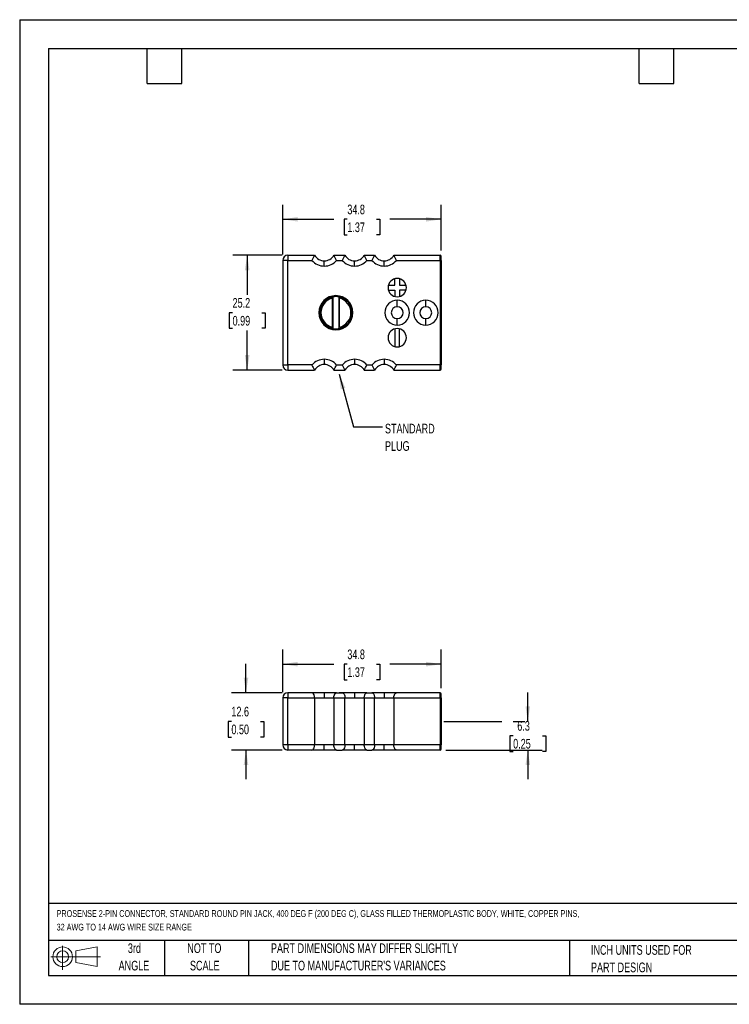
# Model space of a CAD drawing. Header units: millimetres. Extents: x 0 to 279, y 0 to 216.
# Tile 1 of 2: x 0 to 156, y 0 to 216. Entities that reach past the tile are written whole.
import ezdxf

# ---------------------------------------------------------------- set-up
doc = ezdxf.new("R2010")
doc.units = ezdxf.units.MM
doc.linetypes.add('CENTERX2', pattern=[20.32, 12.7, -2.54, 2.54, -2.54])
doc.layers.add('CENTER', color=40, linetype='CENTERX2')
doc.layers.add('SLD-DEFPOINTS', color=7, linetype='Continuous')
doc.layers.add('DIMENSIONS', color=140, linetype='Continuous', lineweight=25)
doc.layers.add('TEXT', color=140, linetype='Continuous', lineweight=25)
doc.styles.add('SLDTEXTSTYLE0', font='TXT', dxfattribs={"width": 0.7})
doc.dimstyles.new('SLDDIMSTYLE0', dxfattribs={"dimtxt": 0.18, "dimasz": 3.302, "dimexe": 0, "dimexo": 0.0625, "dimgap": 0, "dimtad": 0, "dimtih": 1, "dimtoh": 1, "dimdec": 0, "dimrnd": 1e-09, "dimzin": 0, "dimdsep": 46, "dimtxsty": 'Standard', "dimsah": 1, "dimcen": 0.09, "dimadec": 0, "dimazin": 0, "dimtfac": 3.302, "dimtdec": 0, "dimtofl": 0, "dimtmove": 0, "dimatfit": 3, "dimfxl": 0, "dimfrac": 2, "dimtolj": 1, "dimtzin": 0, "dimarcsym": 0})
doc.dimstyles.new('SLDDIMSTYLE1', dxfattribs={"dimtxt": 2.158008, "dimasz": 3.302, "dimexe": 0, "dimexo": 0.0625, "dimgap": 0.539502, "dimtad": 0, "dimtih": 1, "dimtoh": 1, "dimdec": 1, "dimrnd": 1e-09, "dimzin": 12, "dimdsep": 46, "dimtxsty": 'SLDTEXTSTYLE0', "dimsah": 1, "dimcen": 0.09, "dimadec": 0, "dimazin": 3, "dimtfac": 1, "dimtdec": 1, "dimtmove": 0, "dimatfit": 0, "dimfxl": 0, "dimfrac": 2, "dimtolj": 1, "dimtzin": 12, "dimarcsym": 0})
doc.dimstyles.new('SLDDIMSTYLE2', dxfattribs={"dimtxt": 2.158008, "dimasz": 3.302, "dimexe": 0, "dimexo": 0.0625, "dimgap": 0.539502, "dimtad": 0, "dimtih": 1, "dimtoh": 1, "dimdec": 1, "dimrnd": 1e-09, "dimzin": 12, "dimdsep": 46, "dimtxsty": 'SLDTEXTSTYLE0', "dimsah": 1, "dimcen": 0.09, "dimadec": 0, "dimazin": 3, "dimtfac": 1, "dimtdec": 1, "dimtofl": 0, "dimtmove": 0, "dimatfit": 3, "dimfxl": 0, "dimfrac": 2, "dimtolj": 1, "dimtzin": 12, "dimarcsym": 0})

# ---------------------------------------------------------------- blocks, each defined once
blk = doc.blocks.new('Block11')
at = {"color": 7, "linetype": 'Continuous', "lineweight": 18}
for p, q in [((2.59, 5.31), (2.59, 0)), ((5.48, 4.17), (10.18, 5.03)), ((10.18, 5.03), (10.18, 0.73)), ((0, 2.88), (10.87, 2.88)), ((5.48, 1.6), (5.48, 4.17)), ((5.48, 1.6), (10.18, 0.73))]:
    blk.add_line(p, q, dxfattribs=at)
for radius in [2.15, 1.29]:
    blk.add_circle((2.59, 2.88), radius, dxfattribs=at)
blk = doc.blocks.new('Block12')
at = {"layer": 'SLD-DEFPOINTS'}
blk.add_blockref('Block11', (0, 0), dxfattribs=at)
blk = doc.blocks.new('SW_NOTE_0')
at = {"layer": 'TEXT', "color": 0, "linetype": 'CENTERX2', "lineweight": 18, "char_height": 2.117, "attachment_point": 1, "style": 'SLDTEXTSTYLE0'}
for s, insert in [('STANDARD', (0.54, 0.65)), ('PLUG', (0.54, -3.17))]:
    blk.add_mtext(s, dxfattribs=dict(at, insert=insert))
blk = doc.blocks.new('SW_NOTE_0_1')
at = {"layer": 'TEXT', "color": 0, "linetype": 'CENTERX2', "lineweight": 18, "attachment_point": 1, "style": 'SLDTEXTSTYLE0'}
for s, insert, char_height in [('PROSENSE 2-PIN CONNECTOR, STANDARD ROUND PIN JACK, 400 DEG F (200 DEG C), GLASS FILLED THERMOPLASTIC BODY, WHITE, COPPER PINS,', (0, 1.91), 1.48257), ('32 AWG TO 14 AWG WIRE SIZE RANGE', (0, -1.07), 1.4826)]:
    blk.add_mtext(s, dxfattribs=dict(at, insert=insert, char_height=char_height))
blk = doc.blocks.new('SW_NOTE_0_4')
at = {"layer": 'TEXT', "color": 0, "linetype": 'CENTERX2', "lineweight": 18, "char_height": 2.1167, "attachment_point": 1, "style": 'SLDTEXTSTYLE0'}
for s, insert in [('PART DIMENSIONS MAY DIFFER SLIGHTLY', (0, 2.73)), ("DUE TO MANUFACTURER'S VARIANCES", (0, -1.09))]:
    blk.add_mtext(s, dxfattribs=dict(at, insert=insert))
blk = doc.blocks.new('SW_NOTE_0_5')
at = {"layer": 'TEXT', "color": 0, "linetype": 'CENTERX2', "lineweight": 18, "char_height": 2.117, "attachment_point": 2, "style": 'SLDTEXTSTYLE0'}
for s, insert in [('NOT TO', (5.26, 2.73)), ('SCALE', (5.35, -1.09))]:
    blk.add_mtext(s, dxfattribs=dict(at, insert=insert))
blk = doc.blocks.new('SW_NOTE_0_6')
at = {"layer": 'TEXT', "color": 0, "linetype": 'CENTERX2', "lineweight": 18, "char_height": 2.117, "attachment_point": 2, "style": 'SLDTEXTSTYLE0'}
for s, insert in [('3rd', (2.32, 2.73)), ('ANGLE', (2.22, -1.09))]:
    blk.add_mtext(s, dxfattribs=dict(at, insert=insert))
blk = doc.blocks.new('SW_NOTE_0_7')
at = {"layer": 'TEXT', "color": 0, "linetype": 'CENTERX2', "lineweight": 18, "char_height": 2.1167, "attachment_point": 1, "style": 'SLDTEXTSTYLE0'}
for s, insert in [('INCH UNITS USED FOR', (0, 2.73)), ('PART DESIGN', (0, -1.09))]:
    blk.add_mtext(s, dxfattribs=dict(at, insert=insert))
blk = doc.blocks.new('_D_4')
at = {"layer": 'DIMENSIONS'}
for p, q in [((111.47, 62.04), (111.47, 68.39)), ((108.26, 58.9), (107.54, 58.9)), ((107.54, 58.9), (107.54, 55.47)), ((114.68, 58.9), (115.4, 58.9)), ((115.4, 58.9), (115.4, 55.47)), ((93.49, 55.75), (114.65, 55.75)), ((107.54, 55.47), (108.26, 55.47)), ((111.47, 55.75), (111.47, 49.4)), ((115.4, 55.47), (114.68, 55.47))]:
    blk.add_line(p, q, dxfattribs=at)
for points in [[(111.47, 62.04), (111.98, 65.34), (110.96, 65.34)], [(111.47, 55.75), (110.96, 52.45), (111.98, 52.45)]]:
    blk.add_solid(points, dxfattribs=at)
at = {"layer": 'DIMENSIONS', "char_height": 2.117, "attachment_point": 1, "style": 'SLDTEXTSTYLE0'}
for s, insert in [('6.3', (109.16, 62.11)), ('0.25', (108.26, 58.2))]:
    blk.add_mtext(s, dxfattribs=dict(at, insert=insert))
blk = doc.blocks.new('_D_5')
at = {"layer": 'DIMENSIONS'}
for p, q in [((57.7, 68.45), (57.7, 77.77)), ((92.47, 69.34), (92.47, 77.77)), ((57.7, 74.59), (68.95, 74.59)), ((71.88, 74.59), (71.15, 74.59)), ((71.15, 74.59), (71.15, 71.16)), ((78.29, 74.59), (79.01, 74.59)), ((79.01, 74.59), (79.01, 71.16)), ((92.47, 74.59), (81.21, 74.59)), ((71.15, 71.16), (71.88, 71.16)), ((79.01, 71.16), (78.29, 71.16))]:
    blk.add_line(p, q, dxfattribs=at)
for points in [[(57.7, 74.59), (61, 74.08), (61, 75.1)], [(92.47, 74.59), (89.17, 75.1), (89.17, 74.08)]]:
    blk.add_solid(points, dxfattribs=at)
at = {"layer": 'DIMENSIONS', "char_height": 2.117, "attachment_point": 1, "style": 'SLDTEXTSTYLE0'}
for s, insert in [('34.8', (71.88, 77.8)), ('1.37', (71.88, 73.89))]:
    blk.add_mtext(s, dxfattribs=dict(at, insert=insert))
blk = doc.blocks.new('_D_6')
at = {"layer": 'DIMENSIONS'}
for p, q in [((49.65, 68.33), (49.65, 74.68)), ((57.57, 68.33), (46.48, 68.33)), ((46.45, 62.04), (45.72, 62.04)), ((45.72, 62.04), (45.72, 58.61)), ((52.86, 62.04), (53.58, 62.04)), ((53.58, 62.04), (53.58, 58.61)), ((45.72, 58.61), (46.45, 58.61)), ((53.58, 58.61), (52.86, 58.61)), ((57.57, 55.75), (46.48, 55.75)), ((49.65, 55.75), (49.65, 49.4))]:
    blk.add_line(p, q, dxfattribs=at)
for points in [[(49.65, 68.33), (50.16, 71.63), (49.14, 71.63)], [(49.65, 55.75), (49.14, 52.45), (50.16, 52.45)]]:
    blk.add_solid(points, dxfattribs=at)
at = {"layer": 'DIMENSIONS', "char_height": 2.117, "attachment_point": 1, "style": 'SLDTEXTSTYLE0'}
for s, insert in [('12.6', (46.45, 65.25)), ('0.50', (46.45, 61.34))]:
    blk.add_mtext(s, dxfattribs=dict(at, insert=insert))
blk = doc.blocks.new('_D_7')
at = {"layer": 'DIMENSIONS'}
for p, q in [((57.57, 164.27), (46.74, 164.27)), ((49.91, 164.27), (49.91, 155.57)), ((46.71, 151.66), (45.98, 151.66)), ((45.98, 151.66), (45.98, 148.23)), ((53.12, 151.66), (53.84, 151.66)), ((53.84, 151.66), (53.84, 148.23)), ((45.98, 148.23), (46.71, 148.23)), ((49.91, 139.04), (49.91, 147.74)), ((53.84, 148.23), (53.12, 148.23)), ((57.57, 139.04), (46.74, 139.04))]:
    blk.add_line(p, q, dxfattribs=at)
for points in [[(49.91, 164.27), (49.4, 160.96), (50.42, 160.96)], [(49.91, 139.04), (50.42, 142.35), (49.4, 142.35)]]:
    blk.add_solid(points, dxfattribs=at)
at = {"layer": 'DIMENSIONS', "char_height": 2.117, "attachment_point": 1, "style": 'SLDTEXTSTYLE0'}
for s, insert in [('25.2', (46.71, 154.87)), ('0.99', (46.71, 150.95))]:
    blk.add_mtext(s, dxfattribs=dict(at, insert=insert))
blk = doc.blocks.new('_D_8')
at = {"layer": 'DIMENSIONS'}
for p, q in [((57.7, 164.39), (57.7, 175.31)), ((92.47, 165.28), (92.47, 175.31)), ((57.7, 172.14), (68.95, 172.14)), ((71.88, 172.14), (71.15, 172.14)), ((71.15, 172.14), (71.15, 168.71)), ((78.29, 172.14), (79.01, 172.14)), ((79.01, 172.14), (79.01, 168.71)), ((92.47, 172.14), (81.21, 172.14)), ((71.15, 168.71), (71.88, 168.71)), ((79.01, 168.71), (78.29, 168.71))]:
    blk.add_line(p, q, dxfattribs=at)
for points in [[(57.7, 172.14), (61, 171.63), (61, 172.64)], [(92.47, 172.14), (89.17, 172.64), (89.17, 171.63)]]:
    blk.add_solid(points, dxfattribs=at)
at = {"layer": 'DIMENSIONS', "char_height": 2.117, "attachment_point": 1, "style": 'SLDTEXTSTYLE0'}
for s, insert in [('34.8', (71.88, 175.35)), ('1.37', (71.88, 171.44))]:
    blk.add_mtext(s, dxfattribs=dict(at, insert=insert))

msp = doc.modelspace()

# ---------------------------------------------------------------- linework, layer by layer
at = {"color": 7, "linetype": 'Continuous'}
for p, q in [((0, 215.9), (0, 0)), ((0, 215.9), (279.4, 215.9)), ((279.4, 0), (0, 0))]:
    msp.add_line(p, q, dxfattribs=at)
for p, q in [((58.84, 164.27), (58.84, 163.12)), ((58.84, 164.27), (64.71, 164.27)), ((68.92, 164.27), (71.36, 164.27)), ((75.58, 164.27), (77.86, 164.27)), ((82.08, 164.27), (92.22, 164.27)), ((92.22, 163.12), (92.22, 164.27)), ((58.84, 163.12), (57.7, 163.12)), ((57.7, 163.12), (57.7, 140.19)), ((58.84, 140.19), (58.84, 163.12)), ((58.84, 163.12), (64.12, 163.12)), ((66.82, 161.88), (66.82, 163.02)), ((69.52, 163.12), (70.77, 163.12)), ((73.47, 161.88), (73.47, 163.02)), ((76.17, 163.12), (77.27, 163.12)), ((79.97, 161.88), (79.97, 163.02)), ((82.67, 163.12), (92.22, 163.12)), ((92.22, 163.12), (92.22, 140.19)), ((92.22, 163.12), (92.47, 163.12)), ((92.47, 163.12), (92.47, 164.01)), ((92.47, 163.12), (92.47, 140.19)), ((80.89, 157.7), (82.27, 157.7)), ((82.27, 157.7), (82.27, 159.09)), ((83.36, 159.09), (83.36, 157.7)), ((83.36, 157.7), (84.75, 157.7)), ((80.89, 156.61), (82.27, 156.61)), ((82.27, 156.61), (82.27, 155.22)), ((84.75, 156.61), (83.36, 156.61)), ((83.36, 156.61), (83.36, 155.22)), ((68.62, 155.1), (68.75, 155)), ((68.75, 154.85), (68.64, 154.85)), ((68.64, 148.46), (68.64, 154.85)), ((68.75, 154.85), (68.75, 155)), ((68.75, 148.46), (68.75, 154.85)), ((70.02, 155), (70.14, 155.1)), ((70.02, 155), (70.02, 154.85)), ((70.02, 154.85), (70.12, 154.85)), ((70.02, 154.85), (70.02, 148.46)), ((70.12, 154.85), (70.12, 148.46)), ((82.82, 152.96), (82.82, 154.36)), ((89.09, 152.96), (89.09, 154.36)), ((82.82, 148.95), (82.82, 150.35)), ((89.09, 148.95), (89.09, 150.35)), ((68.75, 148.31), (68.62, 148.21)), ((68.75, 148.46), (68.64, 148.46)), ((68.75, 148.31), (68.75, 148.46)), ((70.02, 148.46), (70.02, 148.31)), ((70.02, 148.46), (70.12, 148.46)), ((70.14, 148.21), (70.02, 148.31)), ((82.27, 148.09), (82.27, 144.23)), ((83.36, 144.23), (83.36, 148.09)), ((66.82, 141.43), (66.82, 140.29)), ((73.47, 141.43), (73.47, 140.29)), ((79.97, 141.43), (79.97, 140.29)), ((57.7, 140.19), (58.84, 140.19)), ((64.12, 140.19), (58.84, 140.19)), ((58.84, 140.19), (58.84, 139.04)), ((58.84, 139.04), (64.71, 139.04)), ((68.92, 139.04), (71.36, 139.04)), ((69.52, 140.19), (70.77, 140.19)), ((75.58, 139.04), (77.86, 139.04)), ((76.17, 140.19), (77.27, 140.19)), ((82.08, 139.04), (92.22, 139.04)), ((92.22, 140.19), (82.67, 140.19)), ((92.22, 140.19), (92.47, 140.19)), ((92.22, 139.04), (92.22, 140.19)), ((92.47, 139.3), (92.47, 140.19)), ((57.7, 67.18), (57.7, 56.9)), ((58.84, 67.18), (57.7, 67.18)), ((58.84, 68.33), (58.84, 67.18)), ((64.12, 68.33), (58.84, 68.33)), ((58.84, 56.9), (58.84, 67.18)), ((58.84, 67.18), (64.71, 67.18)), ((66.82, 68.33), (64.12, 68.33)), ((64.71, 67.18), (64.71, 56.9)), ((64.71, 67.18), (66.82, 67.18)), ((66.82, 68.33), (66.82, 67.18)), ((69.52, 68.33), (66.82, 68.33)), ((66.82, 67.18), (68.92, 67.18)), ((68.92, 67.18), (68.92, 56.9)), ((68.92, 67.18), (71.36, 67.18)), ((69.52, 68.33), (70.77, 68.33)), ((73.47, 68.33), (70.77, 68.33)), ((71.36, 56.9), (71.36, 67.18)), ((71.36, 67.18), (73.47, 67.18)), ((73.47, 68.33), (73.47, 67.18)), ((76.17, 68.33), (73.47, 68.33)), ((73.47, 67.18), (75.58, 67.18)), ((75.58, 67.18), (75.58, 56.9)), ((75.58, 67.18), (77.86, 67.18)), ((76.17, 68.33), (77.27, 68.33)), ((79.97, 68.33), (77.27, 68.33)), ((77.86, 56.9), (77.86, 67.18)), ((77.86, 67.18), (79.97, 67.18)), ((79.97, 68.33), (79.97, 67.18)), ((82.67, 68.33), (79.97, 68.33)), ((79.97, 67.18), (82.08, 67.18)), ((82.08, 67.18), (82.08, 56.9)), ((82.08, 67.18), (92.22, 67.18)), ((92.22, 68.33), (82.67, 68.33)), ((92.22, 67.18), (92.22, 68.33)), ((92.22, 67.18), (92.22, 56.9)), ((92.47, 67.18), (92.22, 67.18)), ((92.47, 67.18), (92.47, 68.07)), ((92.47, 67.18), (92.47, 56.9)), ((58.84, 56.9), (57.7, 56.9)), ((58.84, 56.9), (58.84, 55.75)), ((64.71, 56.9), (58.84, 56.9)), ((66.82, 56.9), (64.71, 56.9)), ((66.82, 55.75), (66.82, 56.9)), ((68.92, 56.9), (66.82, 56.9)), ((71.36, 56.9), (68.92, 56.9)), ((73.47, 56.9), (71.36, 56.9)), ((75.58, 56.9), (73.47, 56.9)), ((73.47, 55.75), (73.47, 56.9)), ((77.86, 56.9), (75.58, 56.9)), ((79.97, 56.9), (77.86, 56.9)), ((82.08, 56.9), (79.97, 56.9)), ((79.97, 55.75), (79.97, 56.9)), ((92.22, 56.9), (82.08, 56.9)), ((92.22, 55.75), (92.22, 56.9)), ((92.47, 56.9), (92.22, 56.9)), ((92.47, 56.01), (92.47, 56.9)), ((64.12, 55.75), (58.84, 55.75)), ((66.82, 55.75), (64.12, 55.75)), ((69.52, 55.75), (66.82, 55.75)), ((69.52, 55.75), (70.77, 55.75)), ((73.47, 55.75), (70.77, 55.75)), ((76.17, 55.75), (73.47, 55.75)), ((76.17, 55.75), (77.27, 55.75)), ((79.97, 55.75), (77.27, 55.75)), ((82.67, 55.75), (79.97, 55.75)), ((92.22, 55.75), (82.67, 55.75))]:
    msp.add_line(p, q)
at = {"flags": 128}
for points in [[(64.71, 67.18), (64.7, 67.35), (64.68, 67.53), (64.59, 67.83), (64.47, 68.08), (64.38, 68.18), (64.3, 68.26), (64.21, 68.31), (64.12, 68.33), (64.12, 68.33)], [(68.64, 68.33), (68.11, 68.33), (67.61, 68.33), (67.17, 68.33), (66.79, 68.33), (66.48, 68.33), (66.27, 68.33), (66.14, 68.33), (66.11, 68.33)], [(68.92, 67.18), (68.93, 67.35), (68.95, 67.53), (69.04, 67.83), (69.17, 68.08), (69.25, 68.18), (69.34, 68.26), (69.42, 68.31), (69.51, 68.33), (69.52, 68.33)], [(70.94, 68.33), (70.87, 68.33), (70.81, 68.33), (70.74, 68.33), (70.67, 68.33), (70.61, 68.33), (70.54, 68.33), (70.53, 68.33), (70.48, 68.33), (70.42, 68.33), (70.33, 68.33), (70.2, 68.33), (70.12, 68.33)], [(70.77, 68.33), (70.77, 68.33), (70.87, 68.31), (70.97, 68.25), (71.07, 68.15), (71.16, 68.02), (71.24, 67.86), (71.3, 67.67), (71.34, 67.49), (71.36, 67.29), (71.36, 67.18)], [(72.66, 68.33), (72.65, 68.33), (72.64, 68.33), (72.61, 68.33), (72.59, 68.33), (72.54, 68.33), (72.46, 68.33), (72.41, 68.33)], [(75.58, 67.18), (75.59, 67.35), (75.61, 67.53), (75.69, 67.83), (75.82, 68.08), (75.9, 68.18), (75.99, 68.26), (76.08, 68.31), (76.17, 68.33), (76.17, 68.33)], [(77.27, 68.33), (77.28, 68.33), (77.37, 68.31), (77.47, 68.25), (77.57, 68.15), (77.66, 68.02), (77.74, 67.86), (77.8, 67.67), (77.84, 67.49), (77.86, 67.29), (77.86, 67.18)], [(82.08, 67.18), (82.09, 67.35), (82.11, 67.53), (82.2, 67.83), (82.32, 68.08), (82.41, 68.18), (82.49, 68.26), (82.58, 68.31), (82.67, 68.33), (82.67, 68.33)], [(64.12, 55.75), (64.12, 55.75), (64.21, 55.77), (64.3, 55.82), (64.38, 55.89), (64.47, 56), (64.59, 56.25), (64.68, 56.55), (64.7, 56.72), (64.71, 56.9)], [(69.52, 55.75), (69.51, 55.75), (69.41, 55.77), (69.31, 55.83), (69.22, 55.93), (69.13, 56.06), (69.05, 56.22), (68.99, 56.41), (68.95, 56.59), (68.93, 56.79), (68.92, 56.9)], [(71.36, 56.9), (71.35, 56.73), (71.33, 56.55), (71.25, 56.25), (71.12, 56), (71.04, 55.89), (70.95, 55.82), (70.86, 55.77), (70.77, 55.75), (70.77, 55.75)], [(76.17, 55.75), (76.17, 55.75), (76.08, 55.77), (75.99, 55.82), (75.91, 55.89), (75.82, 56), (75.69, 56.25), (75.61, 56.55), (75.59, 56.72), (75.58, 56.9)], [(77.86, 56.9), (77.86, 56.73), (77.83, 56.55), (77.75, 56.25), (77.62, 56), (77.54, 55.89), (77.45, 55.82), (77.37, 55.77), (77.28, 55.75), (77.27, 55.75)], [(82.67, 55.75), (82.67, 55.75), (82.58, 55.77), (82.49, 55.82), (82.41, 55.89), (82.32, 56), (82.2, 56.25), (82.11, 56.55), (82.09, 56.72), (82.08, 56.9)]]:
    msp.add_lwpolyline(points, dxfattribs=at)
for centre, radius, start, end in [((58.84, 163.12), 1.14, 90, 180), ((75.73, 157.84), 12.76, 149.7375, 155.5208), ((66.82, 165.43), 2.41, 208.8881, 270), ((66.82, 165.43), 2.41, 270, 331.1119), ((58.07, 157.92), 12.57, 24.4354, 30.3063), ((82.38, 157.84), 12.76, 149.7375, 155.5208), ((73.47, 165.43), 2.41, 208.8881, 270), ((73.47, 165.43), 2.41, 270, 331.1119), ((64.66, 157.89), 12.65, 24.4537, 30.288), ((88.88, 157.84), 12.76, 149.7375, 155.5208), ((79.97, 165.43), 2.41, 208.8881, 270), ((79.97, 165.43), 2.41, 270, 331.1119), ((71.06, 157.84), 12.76, 24.4792, 30.2625), ((92.22, 164.01), 0.254, 0, 90), ((66.82, 165.43), 3.55, 220.5031, 270), ((66.82, 165.43), 3.55, 270, 319.4969), ((73.47, 165.43), 3.55, 220.5031, 270), ((73.47, 165.43), 3.55, 270, 319.4969), ((79.97, 165.43), 3.55, 220.5031, 270), ((79.97, 165.43), 3.55, 270, 319.4969), ((82.82, 157.15), 2.01, 90, 270), ((82.82, 157.15), 2.01, 270, 90), ((69.38, 151.66), 3.73, 90, 270), ((69.38, 151.66), 3.53, 102.4225, 257.5775), ((69.38, 151.66), 3.28, 102.9913, 257.0087), ((69.38, 151.66), 3.53, 90, 102.4225), ((82.91, 156.23), 14.33, 184.5128, 185.5372), ((69.38, 151.66), 3.73, 270, 90), ((69.38, 151.66), 3.53, 77.5775, 90), ((55.28, 156.28), 14.91, 354.4826, 355.4674), ((69.38, 151.66), 3.28, 282.9949, 77.0051), ((69.38, 151.66), 3.53, 282.4225, 77.5775), ((82.82, 151.66), 2.71, 90, 270), ((82.82, 151.66), 2.71, 270, 90), ((89.09, 151.66), 2.71, 90, 270), ((89.09, 151.66), 2.71, 270, 90), ((82.82, 151.66), 1.31, 90, 270), ((82.82, 151.66), 1.31, 270, 90), ((89.09, 151.66), 1.31, 90, 270), ((89.09, 151.66), 1.31, 270, 90), ((84.28, 146.96), 15.71, 174.5076, 175.4424), ((69.38, 151.66), 3.53, 257.5775, 270), ((69.38, 151.66), 3.53, 270, 282.4225), ((55.85, 147.08), 14.33, 4.5128, 5.5372), ((82.82, 146.16), 2.01, 90, 270), ((82.82, 146.16), 2.01, 270, 90), ((66.82, 137.88), 3.55, 90, 139.4969), ((66.82, 137.88), 3.55, 40.5031, 90), ((73.47, 137.88), 3.55, 90, 139.4969), ((73.47, 137.88), 3.55, 40.5031, 90), ((79.97, 137.88), 3.55, 90, 139.4969), ((79.97, 137.88), 3.55, 40.5031, 90), ((58.84, 140.19), 1.14, 180, 270), ((75.73, 145.47), 12.76, 204.4792, 210.2625), ((66.82, 137.88), 2.41, 90, 151.1119), ((66.82, 137.88), 2.41, 28.8881, 90), ((57.91, 145.47), 12.76, 329.7375, 335.5208), ((82.21, 145.39), 12.57, 204.4354, 210.3063), ((73.47, 137.88), 2.41, 90, 151.1119), ((73.47, 137.88), 2.41, 28.8881, 90), ((64.56, 145.47), 12.76, 329.7375, 335.5208), ((88.71, 145.39), 12.57, 204.4354, 210.3063), ((79.97, 137.88), 2.41, 90, 151.1119), ((79.97, 137.88), 2.41, 28.8881, 90), ((71.06, 145.47), 12.76, 329.7375, 335.5208), ((92.22, 139.3), 0.254, 270, 0), ((58.84, 67.18), 1.14, 90, 180), ((92.22, 68.07), 0.254, 0, 90), ((58.84, 56.9), 1.14, 180, 270), ((92.22, 56.01), 0.254, 270, 0)]:
    msp.add_arc(centre, radius, start, end)
at = {"layer": 'CENTER'}
msp.add_line((93.05, 62.04), (111.82, 62.04), dxfattribs=at)
at = {"layer": 'TEXT'}
for p, q in [((6.35, 209.55), (273.05, 209.55)), ((6.35, 209.55), (6.35, 6.35)), ((27.94, 201.93), (27.94, 209.55)), ((35.56, 201.93), (35.56, 209.55)), ((135.89, 201.93), (135.89, 209.55)), ((143.51, 201.93), (143.51, 209.55)), ((27.94, 201.93), (35.56, 201.93)), ((135.89, 201.93), (143.51, 201.93)), ((273.05, 22.13), (6.35, 22.13)), ((273.05, 13.97), (6.35, 13.97)), ((31.75, 13.97), (31.75, 6.35)), ((50.21, 13.97), (50.21, 6.35)), ((120.65, 13.97), (120.65, 6.35)), ((6.35, 6.35), (273.05, 6.35))]:
    msp.add_line(p, q, dxfattribs=at)

# ---------------------------------------------------------------- block references
at = {"layer": 'SLD-DEFPOINTS'}
msp.add_blockref('Block12', (6.84, 7.55), dxfattribs=at)
at = {"layer": 'TEXT', "linetype": 'CENTERX2', "lineweight": 18}
for name, p in [('SW_NOTE_0', (79.6, 126.65)), ('SW_NOTE_0_1', (8.11, 18.74)), ('SW_NOTE_0_6', (22.85, 10.64)), ('SW_NOTE_0_5', (35.26, 10.64)), ('SW_NOTE_0_4', (55.12, 10.64)), ('SW_NOTE_0_7', (125.33, 10.25))]:
    msp.add_blockref(name, p, dxfattribs=at)

# ---------------------------------------------------------------- dimensions: what is measured, and where the dimension line sits
at = {"layer": 'DIMENSIONS'}
for base, p1, p2, picture, middle in [((92.47, 172.14), (57.7, 163.12), (92.47, 164.01), '_D_8', (75.08, 172.14)), ((57.7, 74.59), (92.47, 68.07), (57.7, 67.18), '_D_5', (75.08, 74.59))]:
    dim = msp.add_linear_dim(base=base, p1=p1, p2=p2, dimstyle='SLDDIMSTYLE2', dxfattribs=at)
    dim.commit()
    dim.dimension.update_dxf_attribs({"geometry": picture, "text_midpoint": middle, "dimtype": 160})
for base, p1, p2, dimstyle, picture, middle in [((49.91, 139.04), (58.84, 164.27), (58.84, 139.04), 'SLDDIMSTYLE2', '_D_7', (49.91, 151.66)), ((49.65, 55.75), (58.84, 68.33), (58.84, 55.75), 'SLDDIMSTYLE1', '_D_6', (49.65, 62.04)), ((111.47, 55.75), (111.82, 62.04), (92.22, 55.75), 'SLDDIMSTYLE1', '_D_4', (111.47, 58.9))]:
    dim = msp.add_linear_dim(base=base, p1=p1, p2=p2, angle=90, dimstyle=dimstyle, dxfattribs=at)
    dim.commit()
    dim.dimension.update_dxf_attribs({"geometry": picture, "text_midpoint": middle, "dimtype": 160})

# ---------------------------------------------------------------- leaders
at = {"layer": 'TEXT', "linetype": 'CENTERX2', "lineweight": 18}
msp.add_leader([(70.07, 138.18), (73.25, 126.65), (79.6, 126.65)], dimstyle='SLDDIMSTYLE0', dxfattribs=at)

doc.saveas('drawing.dxf')
